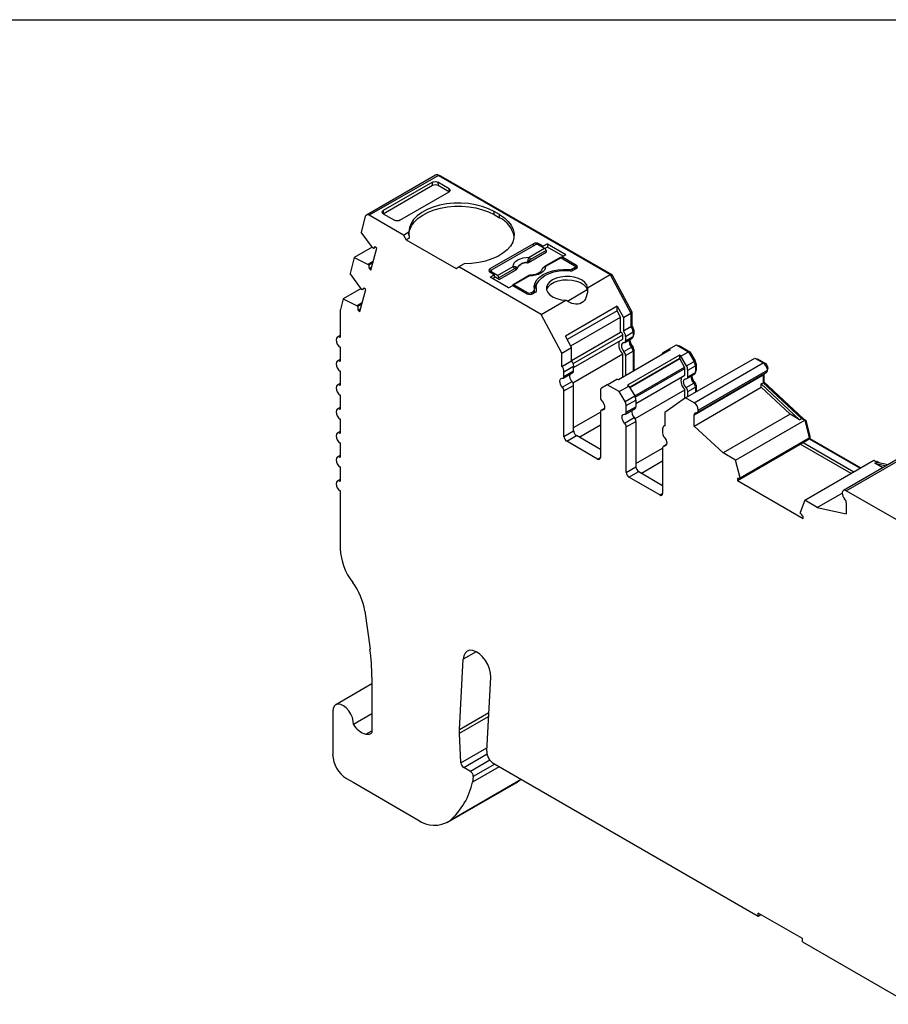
# Model space of a CAD drawing. Header units: millimetres. Extents: x 6 to 273, y 6 to 210.
# Tile 4 of 5: x 199 to 244, y 159 to 210. Entities that reach past the tile are written whole.
import ezdxf

# ---------------------------------------------------------------- set-up
doc = ezdxf.new("R2010")
doc.units = ezdxf.units.MM
doc.linetypes.add('SLD-Solid', pattern=[0])
doc.layers.add('TEXT', color=140, linetype='SLD-Solid', lineweight=25)

msp = doc.modelspace()

# ---------------------------------------------------------------- linework, layer by layer
for p, q in [((220.4, 201.611), (216.864, 199.57)), ((220.55, 201.596), (217.014, 199.555)), ((220.55, 201.596), (229.331, 196.527)), ((220.62, 201.555), (220.656, 201.576)), ((220.656, 201.576), (229.406, 196.525)), ((217.728, 199.633), (220.25, 201.089)), ((220.238, 201.245), (217.729, 199.796)), ((218.583, 199.303), (221.093, 200.751)), ((220.25, 201.089), (220.238, 201.245)), ((221.093, 200.915), (220.521, 201.245)), ((220.521, 201.245), (220.534, 201.089)), ((220.534, 201.089), (221.106, 200.759)), ((221.106, 200.759), (221.093, 200.915)), ((217.729, 199.796), (217.717, 199.626)), ((223.674, 199.588), (223.391, 199.752)), ((223.391, 199.588), (223.391, 199.752)), ((216.809, 199.492), (216.596, 198.696)), ((218.76, 198.547), (217.014, 199.555)), ((217.728, 199.633), (218.3, 199.303)), ((223.391, 199.588), (223.674, 199.425)), ((223.674, 199.425), (223.674, 199.588)), ((217.182, 197.901), (216.596, 198.696)), ((218.76, 198.547), (219.038, 198.708)), ((218.76, 198.547), (218.901, 198.302)), ((219.053, 198.39), (218.901, 198.302)), ((218.901, 198.302), (221.447, 196.833)), ((217.163, 197.926), (216.248, 197.398)), ((217.094, 196.753), (217.396, 197.88)), ((217.223, 197.865), (217.182, 197.901)), ((217.339, 197.931), (217.223, 197.865)), ((217.396, 197.88), (217.312, 197.955)), ((225.406, 198.098), (223.179, 196.813)), ((225.477, 198.037), (223.285, 196.772)), ((225.191, 197.416), (225.978, 197.87)), ((226.049, 197.755), (225.261, 197.301)), ((225.406, 197.996), (225.406, 198.098)), ((225.909, 197.972), (225.689, 198.098)), ((225.689, 198.098), (225.689, 198.037)), ((225.689, 198.037), (225.978, 197.87)), ((226.121, 198.094), (225.909, 197.972)), ((225.909, 197.911), (225.909, 197.972)), ((226.121, 197.931), (225.995, 197.858)), ((226.049, 197.755), (226.055, 197.663)), ((226.121, 198.094), (227.068, 197.547)), ((226.121, 198.094), (226.121, 197.931)), ((226.927, 197.466), (226.121, 197.931)), ((216.248, 197.398), (216.029, 196.579)), ((216.248, 197.398), (216.953, 197.048)), ((225.19, 197.163), (226.055, 197.663)), ((226.765, 197.392), (225.978, 196.938)), ((226.815, 197.387), (226.028, 196.933)), ((226.815, 197.387), (227.492, 196.996)), ((226.856, 197.425), (227.068, 197.547)), ((227.599, 196.996), (226.856, 197.425)), ((226.856, 197.364), (226.856, 197.425)), ((217.214, 197.198), (216.953, 197.048)), ((216.953, 197.048), (216.994, 197.011)), ((217.194, 197.127), (216.994, 197.011)), ((217.01, 196.828), (217.134, 196.899)), ((217.01, 196.828), (217.094, 196.753)), ((221.447, 196.833), (221.588, 196.915)), ((221.867, 197.075), (221.588, 196.915)), ((225.795, 194.486), (221.588, 196.915)), ((223.179, 196.813), (223.179, 196.649)), ((223.574, 196.483), (224.361, 196.937)), ((224.432, 196.822), (223.644, 196.367)), ((223.651, 196.275), (224.516, 196.774)), ((227.217, 196.724), (227.217, 196.78)), ((227.386, 196.813), (227.492, 196.874)), ((227.386, 196.813), (227.386, 196.725)), ((227.599, 196.833), (227.457, 196.751)), ((227.492, 196.772), (227.492, 196.874)), ((227.536, 196.797), (227.536, 196.935)), ((227.598, 196.833), (227.536, 196.869)), ((227.599, 196.833), (227.599, 196.996)), ((216.615, 195.784), (216.029, 196.579)), ((216.029, 196.579), (216.029, 196.579)), ((223.241, 196.685), (223.179, 196.649)), ((223.179, 196.649), (223.398, 196.523)), ((223.186, 196.4), (223.398, 196.523)), ((224.134, 195.853), (223.186, 196.4)), ((223.241, 196.711), (223.241, 196.613)), ((223.574, 196.483), (223.285, 196.649)), ((223.285, 196.649), (223.285, 196.588)), ((223.398, 196.359), (223.328, 196.319)), ((223.398, 196.523), (223.398, 196.359)), ((223.651, 196.275), (223.398, 196.421)), ((223.651, 196.275), (223.644, 196.367)), ((225.148, 196.459), (224.361, 196.005)), ((225.198, 196.454), (224.411, 196)), ((228.17, 195.856), (229.331, 196.527)), ((229.331, 196.527), (230.393, 194.558)), ((229.35, 196.492), (229.406, 196.525)), ((229.406, 196.525), (230.428, 194.628)), ((216.596, 195.809), (215.681, 195.281)), ((216.527, 194.636), (216.829, 195.763)), ((216.656, 195.747), (216.615, 195.784)), ((216.771, 195.814), (216.656, 195.747)), ((216.829, 195.763), (216.745, 195.837)), ((224.134, 195.853), (224.346, 195.976)), ((224.346, 195.976), (225.088, 195.547)), ((225.088, 195.608), (224.411, 196)), ((225.465, 195.601), (225.465, 195.751)), ((225.551, 195.863), (225.551, 195.7)), ((225.569, 195.693), (225.569, 195.729)), ((227.141, 195.172), (228.157, 195.758)), ((215.681, 195.281), (215.536, 194.739)), ((215.681, 195.281), (216.386, 194.93)), ((225.088, 195.547), (225.088, 195.608)), ((225.3, 195.608), (225.406, 195.67)), ((225.3, 195.608), (225.3, 195.521)), ((225.513, 195.629), (225.371, 195.547)), ((225.406, 195.568), (225.406, 195.67)), ((225.551, 195.7), (225.552, 195.661)), ((225.795, 194.486), (227.063, 195.217)), ((216.646, 195.081), (216.386, 194.93)), ((216.386, 194.93), (216.427, 194.894)), ((216.627, 195.009), (216.427, 194.894)), ((216.443, 194.711), (216.566, 194.782)), ((216.443, 194.711), (216.527, 194.636)), ((229.69, 194.916), (227.038, 193.385)), ((229.69, 194.916), (230.004, 194.333)), ((229.69, 194.672), (229.69, 194.916)), ((215.528, 194.679), (215.528, 193.309)), ((226.857, 192.517), (225.795, 194.486)), ((229.69, 194.672), (227.138, 193.2)), ((227.311, 192.879), (229.862, 194.352)), ((229.862, 194.352), (229.69, 194.672)), ((229.862, 193.583), (229.862, 194.352)), ((230.004, 194.333), (230.393, 194.558)), ((230.004, 194.333), (230.004, 193.648)), ((230.372, 194.596), (230.428, 194.628)), ((230.393, 194.558), (230.393, 193.873)), ((230.428, 194.628), (230.428, 193.919)), ((230.004, 193.648), (230.393, 193.873)), ((230.393, 193.899), (230.428, 193.919)), ((215.528, 193.41), (215.378, 193.324)), ((227.352, 192.803), (227.038, 193.385)), ((227.352, 192.134), (229.862, 193.583)), ((227.431, 191.984), (229.972, 193.451)), ((227.462, 191.775), (229.972, 193.224)), ((229.972, 193.224), (229.972, 193.451)), ((230.072, 193.051), (230.461, 193.275)), ((230.114, 193.37), (230.503, 193.594)), ((230.114, 193.37), (230.114, 193.142)), ((230.114, 193.142), (230.503, 193.367)), ((230.494, 193.671), (230.538, 193.696)), ((230.503, 193.594), (230.503, 193.367)), ((230.503, 193.448), (230.538, 193.469)), ((230.503, 193.414), (230.517, 193.423)), ((230.538, 193.696), (230.538, 193.469)), ((215.528, 192.819), (215.528, 192.084)), ((226.857, 192.517), (227.352, 192.803)), ((227.352, 192.117), (227.352, 192.803)), ((230.029, 192.592), (230.418, 192.817)), ((230.441, 192.788), (230.496, 192.82)), ((230.49, 192.693), (230.538, 192.72)), ((230.538, 192.72), (230.538, 191.598)), ((232.038, 192.546), (232.329, 192.714)), ((232.329, 192.714), (232.718, 192.938)), ((232.329, 192.714), (232.4, 192.673)), ((232.718, 192.938), (233.331, 192.584)), ((232.818, 192.881), (232.853, 192.901)), ((232.853, 192.901), (233.408, 192.581)), ((226.857, 191.832), (226.857, 192.517)), ((227.421, 191.002), (229.972, 192.475)), ((232.4, 192.673), (229.748, 191.142)), ((229.972, 191.272), (229.972, 192.475)), ((230.114, 192.394), (230.503, 192.618)), ((230.114, 192.394), (230.114, 191.353)), ((232.872, 192.401), (230.22, 190.87)), ((232.872, 192.237), (230.326, 190.768)), ((230.332, 190.757), (232.884, 192.23)), ((230.503, 192.618), (230.503, 191.578)), ((232.872, 192.401), (232.872, 192.237)), ((232.942, 192.36), (232.872, 192.401)), ((232.884, 192.23), (232.872, 192.237)), ((233.134, 191.797), (232.884, 192.23)), ((232.942, 192.36), (233.331, 192.584)), ((233.234, 191.855), (232.942, 192.36)), ((233.183, 190.221), (236.718, 192.262)), ((233.331, 192.584), (233.623, 192.08)), ((233.352, 192.549), (233.408, 192.581)), ((233.408, 192.581), (233.679, 192.112)), ((236.718, 192.262), (237.157, 192.009)), ((236.82, 192.203), (236.856, 192.224)), ((236.856, 192.224), (237.263, 191.989)), ((215.528, 192.186), (215.378, 192.099)), ((226.857, 191.832), (227.352, 192.117)), ((226.967, 191.553), (227.462, 191.839)), ((227.462, 191.611), (227.462, 191.839)), ((230.582, 190.324), (233.134, 191.797)), ((230.613, 190.261), (233.154, 191.728)), ((233.154, 191.387), (233.154, 191.728)), ((233.234, 191.855), (233.623, 192.08)), ((233.296, 191.646), (233.685, 191.871)), ((233.621, 189.968), (237.157, 192.009)), ((233.623, 192.08), (233.679, 192.112)), ((233.676, 191.947), (233.72, 191.973)), ((233.685, 191.871), (233.685, 191.53)), ((233.72, 191.973), (233.72, 191.632)), ((237.218, 191.963), (237.263, 191.989)), ((237.359, 191.722), (237.404, 191.749)), ((215.528, 191.594), (215.528, 190.859)), ((226.926, 191.234), (227.421, 191.52)), ((226.967, 191.326), (227.462, 191.611)), ((226.967, 191.326), (226.967, 191.553)), ((230.644, 189.938), (233.154, 191.387)), ((233.254, 191.214), (233.643, 191.438)), ((233.296, 191.305), (233.296, 191.646)), ((233.296, 191.305), (233.685, 191.53)), ((233.621, 189.359), (237.157, 191.4)), ((233.685, 191.611), (233.72, 191.632)), ((233.685, 191.578), (233.699, 191.586)), ((233.771, 189.473), (237.307, 191.514)), ((233.833, 189.606), (237.369, 191.647)), ((237.157, 191.4), (237.157, 190.998)), ((237.192, 191.448), (237.192, 191.04)), ((215.528, 190.961), (215.378, 190.874)), ((226.882, 190.776), (227.377, 191.062)), ((226.967, 190.577), (227.462, 190.863)), ((227.462, 188.543), (227.462, 190.863)), ((229.182, 190.897), (228.891, 190.729)), ((229.182, 190.897), (229.677, 191.183)), ((229.796, 190.543), (229.182, 190.897)), ((229.748, 191.142), (229.677, 191.183)), ((229.796, 190.543), (230.291, 190.829)), ((230.22, 190.87), (230.291, 190.829)), ((230.291, 190.829), (230.582, 190.324)), ((233.211, 190.756), (233.6, 190.98)), ((233.296, 190.557), (233.685, 190.781)), ((233.621, 188.786), (237.05, 190.766)), ((233.623, 190.951), (233.678, 190.983)), ((233.672, 190.856), (233.72, 190.883)), ((233.685, 190.781), (233.685, 190.511)), ((233.72, 190.883), (233.72, 190.532)), ((237.05, 190.937), (237.157, 190.998)), ((237.05, 190.766), (237.05, 190.937)), ((237.05, 190.937), (239.012, 189.111)), ((237.05, 190.766), (238.529, 189.389)), ((237.157, 191.019), (237.192, 191.04)), ((237.157, 190.998), (239.118, 189.172)), ((237.192, 191.04), (239.213, 189.158)), ((215.528, 190.369), (215.528, 189.635)), ((226.967, 188.257), (226.967, 190.577)), ((228.829, 190.592), (228.829, 190.251)), ((230.087, 190.039), (229.796, 190.543)), ((230.087, 190.039), (230.582, 190.324)), ((230.603, 189.165), (233.154, 190.638)), ((233.183, 190.221), (232.121, 189.478)), ((233.154, 190.201), (233.154, 190.638)), ((233.621, 189.968), (233.183, 190.221)), ((233.296, 190.287), (233.296, 190.557)), ((215.528, 189.736), (215.378, 189.649)), ((229.031, 189.687), (228.87, 189.594)), ((230.108, 189.397), (230.603, 189.683)), ((230.149, 189.83), (230.644, 190.115)), ((230.149, 189.489), (230.149, 189.83)), ((230.149, 189.489), (230.644, 189.774)), ((230.644, 190.115), (230.644, 189.774)), ((227.462, 188.706), (228.829, 189.495)), ((228.829, 189.503), (228.829, 187.182)), ((228.914, 189.603), (229.023, 189.666)), ((230.064, 188.939), (230.559, 189.225)), ((232.121, 189.478), (232.121, 188.793)), ((233.621, 188.786), (233.621, 189.359)), ((238.529, 189.389), (235.1, 187.409)), ((239.012, 189.111), (238.529, 189.389)), ((215.528, 189.145), (215.528, 188.41)), ((227.745, 188.216), (228.829, 188.842)), ((230.149, 188.74), (230.644, 189.026)), ((230.149, 186.42), (230.149, 188.74)), ((230.644, 189.026), (230.644, 186.706)), ((232.121, 188.807), (232.073, 188.779)), ((233.621, 188.786), (235.1, 187.409)), ((235.742, 187.039), (239.277, 189.08)), ((239.012, 189.111), (239.118, 189.172)), ((239.118, 189.172), (239.277, 189.08)), ((239.178, 189.137), (239.213, 189.158)), ((239.213, 189.158), (239.333, 189.088)), ((239.277, 189.08), (239.507, 188.177)), ((239.283, 189.059), (239.333, 189.088)), ((239.333, 189.088), (239.543, 188.265)), ((215.528, 188.511), (215.378, 188.425)), ((226.967, 188.257), (227.462, 188.543)), ((227.109, 188.012), (227.604, 188.298)), ((228.829, 187.59), (227.604, 188.298)), ((232.011, 188.642), (232.011, 188.414)), ((235.972, 186.136), (239.507, 188.177)), ((239.492, 188.236), (239.543, 188.265)), ((239.507, 188.177), (239.507, 188.127)), ((239.543, 188.265), (239.543, 188.148)), ((215.528, 187.92), (215.528, 187.185)), ((228.687, 187.1), (227.109, 188.012)), ((232.011, 187.666), (232.011, 185.345)), ((232.213, 187.85), (232.052, 187.757)), ((232.096, 187.766), (232.205, 187.83)), ((235.83, 186.005), (239.048, 187.862)), ((235.972, 186.086), (239.189, 187.944)), ((241.643, 186.364), (239.048, 187.862)), ((239.048, 187.862), (239.048, 187.862)), ((239.189, 187.944), (239.507, 188.127)), ((239.189, 187.944), (241.784, 186.446)), ((239.507, 188.127), (239.543, 188.148)), ((239.507, 188.127), (242.102, 186.629)), ((239.543, 188.148), (242.138, 186.65)), ((215.528, 187.286), (215.378, 187.2)), ((228.687, 187.1), (228.829, 187.182)), ((230.644, 186.869), (232.011, 187.658)), ((235.742, 187.039), (235.1, 187.409)), ((244.785, 187.534), (241.249, 185.493)), ((241.399, 185.478), (244.935, 187.519)), ((215.528, 186.695), (215.528, 185.96)), ((230.149, 186.42), (230.644, 186.706)), ((230.927, 186.379), (232.011, 187.005)), ((235.972, 186.136), (235.742, 187.039)), ((239.277, 184.998), (242.812, 187.039)), ((242.812, 187.039), (242.972, 186.947)), ((242.866, 186.886), (242.972, 186.947)), ((243.264, 186.656), (242.866, 186.886)), ((242.866, 186.886), (243.44, 186.757)), ((242.933, 186.969), (242.969, 186.99)), ((242.969, 186.99), (243.087, 186.921)), ((242.972, 186.947), (243.546, 186.819)), ((230.291, 186.175), (230.786, 186.461)), ((231.869, 185.264), (230.291, 186.175)), ((230.786, 186.461), (232.011, 185.753)), ((215.528, 186.062), (215.378, 185.975)), ((235.83, 186.105), (235.83, 186.005)), ((235.83, 186.005), (239.188, 184.066)), ((235.972, 186.086), (235.972, 186.136)), ((215.528, 185.47), (215.528, 182.518)), ((231.869, 185.264), (232.011, 185.345)), ((239.919, 184.627), (241.187, 185.359)), ((245.977, 182.835), (241.399, 185.478)), ((239.277, 184.998), (239.047, 184.36)), ((239.919, 184.627), (239.277, 184.998)), ((241.399, 184.868), (241.399, 184.296)), ((239.047, 184.36), (239.047, 184.311)), ((239.188, 184.066), (239.188, 184.167)), ((239.919, 184.627), (241.399, 184.296)), ((216.786, 179.332), (217.05, 177.378)), ((222.475, 177.256), (221.812, 176.873)), ((221.618, 173.286), (221.812, 176.873)), ((217.149, 175.616), (215.296, 174.547)), ((217.149, 175.962), (217.149, 173.12)), ((223.02, 172.18), (223.223, 175.96)), ((215.141, 174.203), (215.141, 171.999)), ((217.149, 174.085), (216.2, 173.538)), ((221.618, 173.286), (223.126, 174.157)), ((221.619, 173.085), (223.115, 173.949)), ((216.842, 173.042), (217.149, 173.219)), ((221.698, 171.575), (221.619, 173.085)), ((221.698, 171.575), (223.029, 172.343)), ((221.84, 171.341), (223.034, 172.03)), ((223.183, 171.717), (222.185, 171.141)), ((222.185, 171.141), (221.84, 171.341)), ((223.655, 171.381), (222.297, 170.597)), ((223.425, 171.513), (222.326, 170.879)), ((223.373, 171.544), (236.894, 163.738)), ((215.848, 170.774), (216.183, 170.581)), ((216.183, 170.581), (219.491, 168.671)), ((220.991, 168.522), (224.527, 170.563)), ((224.664, 170.659), (221.128, 168.618)), ((222.326, 170.879), (222.297, 170.597)), ((224.527, 170.563), (224.664, 170.659)), ((224.664, 170.659), (224.761, 170.742)), ((239.156, 162.595), (236.894, 163.901)), ((236.894, 163.738), (236.894, 163.901)), ((236.894, 163.738), (237.035, 163.82)), ((239.156, 162.432), (239.156, 162.595)), ((239.156, 162.432), (244.689, 159.238))]:
    msp.add_line(p, q)
at = {"flags": 128}
for points in [[(223.391, 199.752), (223.107, 199.893), (222.79, 200.009), (222.446, 200.097), (222.085, 200.155), (221.712, 200.181), (221.337, 200.176), (220.967, 200.138), (220.61, 200.07), (220.275, 199.973), (219.968, 199.848), (219.697, 199.698), (219.466, 199.527), (219.281, 199.338), (219.147, 199.136), (219.065, 198.924), (219.038, 198.708)], [(219.038, 198.547), (219.04, 198.603), (219.081, 198.815), (219.174, 199.021), (219.317, 199.217), (219.509, 199.4), (219.744, 199.564), (220.017, 199.707), (220.324, 199.826), (220.657, 199.918), (221.009, 199.981), (221.374, 200.014), (221.743, 200.017), (222.109, 199.988), (222.464, 199.93), (222.801, 199.842), (223.112, 199.728), (223.391, 199.588)], [(217.014, 199.555), (216.979, 199.572), (216.946, 199.582), (216.914, 199.584), (216.885, 199.579), (216.859, 199.567), (216.838, 199.548), (216.821, 199.523), (216.809, 199.492)], [(223.674, 199.588), (223.919, 199.424), (224.12, 199.241), (224.272, 199.043), (224.372, 198.834), (224.418, 198.619), (224.409, 198.402), (224.344, 198.189), (224.226, 197.983), (224.057, 197.789), (223.84, 197.612), (223.581, 197.456), (223.285, 197.322), (222.958, 197.216), (222.607, 197.138), (222.241, 197.091), (221.867, 197.075)], [(224.361, 196.937), (224.378, 197.03), (224.425, 197.12), (224.502, 197.203), (224.605, 197.275), (224.731, 197.335), (224.874, 197.379), (225.029, 197.407), (225.191, 197.416)], [(225.187, 197.228), (225.189, 197.192), (225.19, 197.163)], [(224.516, 196.774), (224.513, 196.81), (224.51, 196.838)], [(224.57, 196.85), (224.571, 196.842), (224.572, 196.835)], [(225.084, 197.131), (225.084, 197.14), (225.083, 197.146)], [(226.028, 196.933), (226.011, 196.84), (225.964, 196.75), (225.887, 196.667), (225.784, 196.595), (225.658, 196.535), (225.515, 196.491), (225.359, 196.464), (225.198, 196.454)], [(225.463, 195.768), (225.449, 195.933), (225.488, 196.097), (225.579, 196.254), (225.718, 196.399), (225.901, 196.527), (226.122, 196.633), (226.373, 196.713), (226.646, 196.766), (226.93, 196.788), (227.217, 196.78)], [(225.569, 195.729), (225.551, 195.891), (225.587, 196.053), (225.674, 196.208), (225.81, 196.35), (225.99, 196.476), (226.207, 196.58), (226.454, 196.658), (226.723, 196.709), (227.003, 196.729), (227.284, 196.719)], [(225.869, 196.841), (225.869, 196.841), (225.87, 196.841), (225.872, 196.841), (225.875, 196.84)], [(228.17, 195.856), (228.129, 195.994), (228.035, 196.122), (227.892, 196.234), (227.71, 196.325), (227.496, 196.389), (227.262, 196.423), (227.021, 196.426), (226.786, 196.397), (226.568, 196.338), (226.379, 196.251), (226.229, 196.142), (226.126, 196.016), (226.076, 195.88), (226.081, 195.741), (226.14, 195.606), (226.252, 195.483), (226.409, 195.377), (226.603, 195.295), (226.825, 195.241), (227.063, 195.217)], [(226.081, 195.741), (226.094, 195.785), (226.171, 195.917), (226.298, 196.036), (226.469, 196.134), (226.675, 196.208), (226.904, 196.252), (227.145, 196.265), (227.384, 196.246), (227.61, 196.196), (227.809, 196.117), (227.972, 196.014), (228.09, 195.893), (228.157, 195.758)], [(224.411, 196), (224.398, 196.006), (224.385, 196.009), (224.373, 196.009), (224.363, 196.006), (224.354, 196), (224.347, 195.991), (224.343, 195.979), (224.341, 195.973)], [(215.528, 193.309), (215.447, 193.337), (215.378, 193.324), (215.332, 193.271), (215.316, 193.186), (215.332, 193.083), (215.378, 192.977), (215.447, 192.885), (215.528, 192.819)], [(230.029, 193.041), (229.977, 193.034), (229.936, 193.005), (229.911, 192.955), (229.902, 192.89), (229.911, 192.815), (229.936, 192.736), (229.977, 192.66), (230.029, 192.592)], [(215.528, 192.084), (215.447, 192.112), (215.378, 192.099), (215.332, 192.046), (215.316, 191.962), (215.332, 191.859), (215.378, 191.753), (215.447, 191.66), (215.528, 191.594)], [(226.882, 190.776), (226.83, 190.843), (226.79, 190.92), (226.764, 190.999), (226.755, 191.074), (226.764, 191.139), (226.79, 191.188), (226.83, 191.218), (226.882, 191.225)], [(233.211, 190.756), (233.159, 190.823), (233.118, 190.899), (233.092, 190.978), (233.084, 191.054), (233.092, 191.118), (233.118, 191.168), (233.159, 191.197), (233.211, 191.205)], [(237.159, 191.429), (237.158, 191.422), (237.157, 191.4)], [(215.528, 190.859), (215.447, 190.888), (215.378, 190.874), (215.332, 190.821), (215.316, 190.737), (215.332, 190.634), (215.378, 190.528), (215.447, 190.435), (215.528, 190.369)], [(228.914, 190.052), (228.966, 189.985), (229.006, 189.908), (229.032, 189.829), (229.041, 189.754), (229.032, 189.689), (229.006, 189.64), (228.966, 189.611), (228.914, 189.603)], [(215.528, 189.635), (215.447, 189.663), (215.378, 189.649), (215.332, 189.596), (215.316, 189.512), (215.332, 189.409), (215.378, 189.303), (215.447, 189.21), (215.528, 189.145)], [(230.064, 188.939), (230.012, 189.006), (229.972, 189.083), (229.946, 189.162), (229.937, 189.237), (229.946, 189.302), (229.972, 189.351), (230.012, 189.381), (230.064, 189.388)], [(215.528, 188.41), (215.447, 188.438), (215.378, 188.425), (215.332, 188.372), (215.316, 188.287), (215.332, 188.184), (215.378, 188.078), (215.447, 187.985), (215.528, 187.92)], [(232.096, 188.215), (232.148, 188.148), (232.188, 188.072), (232.214, 187.992), (232.223, 187.917), (232.214, 187.852), (232.188, 187.803), (232.148, 187.774), (232.096, 187.766)], [(215.528, 187.185), (215.447, 187.213), (215.378, 187.2), (215.332, 187.147), (215.316, 187.062), (215.332, 186.959), (215.378, 186.853), (215.447, 186.76), (215.528, 186.695)], [(215.528, 185.96), (215.447, 185.988), (215.378, 185.975), (215.332, 185.922), (215.316, 185.838), (215.332, 185.735), (215.378, 185.629), (215.447, 185.536), (215.528, 185.47)], [(223.223, 175.96), (223.213, 176.163), (223.162, 176.38), (223.074, 176.599), (222.953, 176.808), (222.808, 176.994), (222.645, 177.146), (222.475, 177.257), (222.307, 177.318), (222.152, 177.327), (222.017, 177.283), (221.912, 177.188), (221.842, 177.049), (221.812, 176.873)], [(216.2, 173.538), (216.193, 173.706), (216.149, 173.887), (216.071, 174.07), (215.963, 174.24), (215.835, 174.385), (215.695, 174.495), (215.553, 174.562), (215.42, 174.582), (215.305, 174.551), (215.216, 174.474), (215.16, 174.355), (215.141, 174.203)]]:
    msp.add_lwpolyline(points, dxfattribs=at)
for centre, radius, start, end in [((220.462, 201.472), 0.152, 54.6724, 114.0171), ((220.596, 201.493), 0.102, 54.3468, 109.6073), ((223.137, 198.242), 1.3, 9.9292, 65.5864), ((217.39, 197.789), 0.183, 115.1262, 155.5999), ((225.548, 197.825), 0.307, 62.6098, 117.3902), ((225.583, 197.832), 0.231, 62.6097, 117.3903), ((225.894, 197.74), 0.155, 5.689, 57.1991), ((224.864, 196.846), 0.5, 49.8822, 58.7426), ((225.107, 197.285), 0.155, 5.689, 57.1991), ((226.786, 197.347), 0.0498, 54.0182, 114.6714), ((217.535, 196.966), 0.543, 175.1886, 194.6786), ((223.21, 196.731), 0.0873, 110.7831, 249.2167), ((223.308, 196.711), 0.0655, 110.7834, 249.2166), ((224.277, 196.806), 0.155, 5.689, 57.1991), ((224.402, 196.884), 0.118, 336.668, 18.1748), ((225.072, 196.574), 0.573, 88.8448, 151.1498), ((225.072, 196.56), 0.571, 88.8136, 151.181), ((225.998, 196.893), 0.0497, 54.016, 114.6959), ((227.247, 197.078), 0.3, 264.1493, 297.6352), ((227.318, 197.018), 0.301, 263.6693, 297.5976), ((227.469, 196.935), 0.0655, 290.7834, 69.2166), ((227.568, 196.915), 0.0873, 290.7834, 69.2166), ((223.49, 196.352), 0.155, 5.689, 57.1991), ((225.169, 196.415), 0.0484, 53.1027, 115.5868), ((216.823, 195.672), 0.183, 115.1262, 155.5999), ((225.371, 195.755), 0.0925, 292.3205, 7.6742), ((226.117, 195.685), 0.675, 133.914, 169.1468), ((225.478, 195.714), 0.0919, 292.1145, 9.0942), ((225.194, 195.813), 0.231, 242.6097, 297.3903), ((225.23, 195.82), 0.307, 242.6097, 297.3903), ((215.758, 194.681), 0.23, 165.5734, 180.5105), ((216.968, 194.848), 0.543, 175.1882, 194.6783), ((230.041, 193.573), 0.462, 2.6816, 40.481), ((230.225, 193.68), 0.313, 2.9317, 49.656), ((229.845, 193.456), 0.128, 357.891, 82.031), ((229.652, 193.348), 0.462, 2.6816, 40.481), ((230.404, 193.356), 0.0995, 305.3056, 6.0066), ((230.489, 193.464), 0.0497, 305.3056, 6.0066), ((230.396, 192.943), 0.631, 163.8912, 227.8164), ((230.03, 193.127), 0.0853, 269.3919, 10.3655), ((230.687, 193.105), 0.395, 168.7921, 226.9559), ((230.955, 193.252), 0.631, 184.995, 223.2821), ((230.192, 192.603), 0.311, 2.8262, 43.4312), ((230.383, 192.713), 0.156, 2.8263, 43.4312), ((229.803, 192.378), 0.311, 2.8262, 43.4312), ((232.12, 192.428), 0.144, 125.0293, 179.621), ((226.506, 191.532), 0.462, 2.6816, 40.481), ((227.001, 191.817), 0.462, 2.6816, 40.481), ((233.01, 191.723), 0.144, 1.9565, 31.1438), ((232.863, 191.631), 0.433, 1.9565, 31.1437), ((233.252, 191.856), 0.433, 1.9565, 31.1437), ((233.432, 191.963), 0.289, 1.9565, 31.1437), ((236.907, 191.62), 0.462, 3.3118, 57.3419), ((237.096, 191.729), 0.309, 3.6632, 57.3174), ((237.303, 191.743), 0.101, 309.7322, 3.3504), ((226.883, 191.31), 0.0853, 269.3919, 10.3655), ((227.647, 191.35), 0.395, 168.7921, 226.9559), ((227.363, 191.601), 0.0995, 305.3056, 6.0066), ((233.578, 191.106), 0.631, 163.8912, 227.8164), ((233.212, 191.29), 0.0853, 269.3919, 10.3654), ((233.869, 191.268), 0.395, 168.7921, 226.9559), ((234.137, 191.415), 0.631, 184.995, 223.2821), ((233.586, 191.519), 0.0995, 305.3055, 6.0066), ((233.671, 191.627), 0.0497, 305.3055, 6.0066), ((237.222, 191.634), 0.147, 304.9756, 4.8118), ((226.656, 190.562), 0.311, 2.8262, 43.4312), ((227.151, 190.848), 0.311, 2.8262, 43.4312), ((228.979, 190.607), 0.151, 125.698, 185.6204), ((232.985, 190.542), 0.311, 2.8262, 43.4312), ((233.374, 190.766), 0.311, 2.8262, 43.4312), ((233.565, 190.876), 0.156, 2.8262, 43.4312), ((229.14, 190.266), 0.311, 182.8262, 223.4312), ((230.212, 190.101), 0.433, 1.9565, 31.1437), ((229.717, 189.815), 0.433, 1.9565, 31.1437), ((230.545, 189.764), 0.0995, 305.3055, 6.0066), ((233.372, 189.579), 0.462, 3.3118, 57.3419), ((228.913, 189.518), 0.0853, 89.3919, 190.3655), ((230.065, 189.473), 0.0853, 269.3919, 10.3654), ((230.829, 189.513), 0.395, 168.7921, 226.9559), ((230.333, 189.011), 0.311, 2.8262, 43.4312), ((233.705, 189.374), 0.0853, 89.3919, 190.3656), ((233.708, 189.586), 0.127, 268.9987, 8.9426), ((229.838, 188.725), 0.311, 2.8262, 43.4312), ((232.14, 188.663), 0.131, 98.3858, 189.5016), ((227.274, 188.271), 0.307, 182.6055, 237.3945), ((227.769, 188.557), 0.307, 182.6056, 237.3945), ((232.322, 188.429), 0.311, 182.8262, 223.4312), ((232.095, 187.681), 0.0853, 89.3918, 190.3654), ((228.743, 187.168), 0.0873, 230.7968, 9.2141), ((230.951, 186.72), 0.307, 182.6055, 237.3945), ((230.456, 186.434), 0.307, 182.6055, 237.3945), ((235.868, 185.851), 0.258, 66.2735, 98.4316), ((231.925, 185.331), 0.0873, 230.7968, 9.2141), ((241.316, 185.377), 0.13, 50.5335, 187.5166), ((241.656, 185.39), 0.47, 183.5811, 223.3478), ((241.088, 184.853), 0.311, 2.826, 43.4314), ((238.608, 183.74), 0.72, 36.3626, 52.4858), ((218.565, 182.652), 3.04, 182.5169, 217.9243), ((213.612, 178.836), 3.213, 8.8887, 37.3196), ((206.529, 175.934), 10.619, 0.1524, 7.8179), ((217.131, 174.081), 1.079, 210.2544, 254.4541), ((223.505, 173.188), 1.889, 177.0143, 183.1154), ((223.78, 172.186), 0.761, 180.4191, 237.5877), ((216.676, 172.069), 1.537, 182.6055, 237.3945), ((222.007, 171.602), 0.31, 184.8352, 237.2443), ((222.025, 170.886), 0.301, 358.5088, 57.794), ((218.692, 171.391), 3.692, 311.3038, 347.574), ((220.348, 169.807), 1.422, 232.9848, 303.2903)]:
    msp.add_arc(centre, radius, start, end)
for points, knots in [([(220.238, 201.245), (220.271, 201.264), (220.324, 201.279), (220.435, 201.279), (220.488, 201.264), (220.521, 201.245)], [0, 0, 0, 0, 0.5, 0.5, 1, 1, 1, 1]), ([(220.25, 201.089), (220.284, 201.108), (220.337, 201.123), (220.448, 201.123), (220.5, 201.108), (220.534, 201.089)], [0, 0, 0, 0, 0.5, 0.5, 1, 1, 1, 1]), ([(221.093, 200.915), (221.126, 200.896), (221.152, 200.865), (221.151, 200.801), (221.126, 200.771), (221.093, 200.751)], [0, 0, 0, 0, 0.5, 0.5, 1, 1, 1, 1]), ([(217.728, 199.633), (217.695, 199.652), (217.67, 199.682), (217.67, 199.746), (217.695, 199.777), (217.729, 199.796)], [0, 0, 0, 0, 0.5, 0.5, 1, 1, 1, 1]), ([(218.583, 199.303), (218.55, 199.284), (218.497, 199.269), (218.386, 199.269), (218.333, 199.283), (218.3, 199.303)], [0, 0, 0, 0, 0.5, 0.5, 1, 1, 1, 1]), ([(225.187, 197.228), (225.175, 197.216), (225.145, 197.186), (225.107, 197.161), (225.083, 197.146)], [0, 0, 0, 0, 0.389276, 1, 1, 1, 1]), ([(224.361, 196.937), (224.375, 196.94), (224.403, 196.947), (224.444, 196.946), (224.482, 196.939), (224.504, 196.927), (224.514, 196.921)], [0, 0, 0, 0, 0.251221, 0.500849, 0.763425, 1, 1, 1, 1]), ([(224.514, 196.921), (224.521, 196.916), (224.539, 196.903), (224.559, 196.879), (224.566, 196.86), (224.57, 196.85)], [0, 0, 0, 0, 0.265902, 0.599333, 1, 1, 1, 1]), ([(224.516, 196.774), (224.521, 196.777), (224.525, 196.78), (224.529, 196.782), (224.533, 196.785), (224.537, 196.788), (224.541, 196.791), (224.544, 196.795), (224.548, 196.798), (224.551, 196.801), (224.552, 196.803), (224.554, 196.804), (224.555, 196.806), (224.558, 196.809), (224.56, 196.813), (224.563, 196.816), (224.564, 196.818), (224.565, 196.82), (224.566, 196.822), (224.568, 196.826), (224.57, 196.831), (224.572, 196.835)], [0, 0, 0, 0, 0.0000193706, 0.0000193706, 0.0000193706, 0.0000387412, 0.0000387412, 0.0000387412, 0.0000581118, 0.0000581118, 0.0000581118, 0.00006778, 0.00006778, 0.00006778, 0.0000871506, 0.0000871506, 0.0000871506, 0.0000968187, 0.0000968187, 0.0000968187, 0.0001214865, 0.0001214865, 0.0001214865, 0.0001214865]), ([(225.084, 197.131), (225.09, 197.132), (225.097, 197.133), (225.103, 197.134), (225.109, 197.135), (225.115, 197.136), (225.121, 197.137), (225.127, 197.139), (225.133, 197.14), (225.139, 197.142), (225.142, 197.143), (225.145, 197.144), (225.147, 197.144), (225.153, 197.146), (225.159, 197.148), (225.164, 197.15), (225.166, 197.151), (225.169, 197.153), (225.172, 197.154), (225.178, 197.157), (225.184, 197.16), (225.19, 197.163)], [0, 0, 0, 0, 0.0000193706, 0.0000193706, 0.0000193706, 0.0000387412, 0.0000387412, 0.0000387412, 0.0000581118, 0.0000581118, 0.0000581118, 0.0000677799, 0.0000677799, 0.0000677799, 0.0000871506, 0.0000871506, 0.0000871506, 0.0000968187, 0.0000968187, 0.0000968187, 0.0001214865, 0.0001214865, 0.0001214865, 0.0001214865]), ([(225.822, 196.747), (225.819, 196.736), (225.811, 196.713), (225.762, 196.655), (225.67, 196.592), (225.54, 196.539), (225.397, 196.503), (225.296, 196.496), (225.252, 196.494)], [0, 0, 0, 0, 0.145119, 0.313868, 0.494125, 0.673466, 0.855275, 1, 1, 1, 1]), ([(225.875, 196.84), (225.867, 196.831), (225.85, 196.81), (225.829, 196.771), (225.822, 196.739), (225.819, 196.722)], [0, 0, 0, 0, 0.265902, 0.599333, 1, 1, 1, 1]), ([(225.869, 196.841), (225.858, 196.825), (225.839, 196.796), (225.829, 196.763), (225.824, 196.748)], [0, 0, 0, 0, 0.5446305, 1, 1, 1, 1]), ([(225.978, 196.938), (225.956, 196.924), (225.917, 196.899), (225.884, 196.859), (225.869, 196.841)], [0, 0, 0, 0, 0.553024, 1, 1, 1, 1]), ([(226.028, 196.933), (226.014, 196.928), (225.986, 196.919), (225.945, 196.898), (225.907, 196.871), (225.885, 196.85), (225.875, 196.84)], [0, 0, 0, 0, 0.251221, 0.500849, 0.763425, 1, 1, 1, 1]), ([(225.251, 196.492), (225.234, 196.49), (225.201, 196.486), (225.165, 196.468), (225.148, 196.459)], [0, 0, 0, 0, 0.512278, 1, 1, 1, 1]), ([(225.198, 196.454), (225.211, 196.468), (225.231, 196.488), (225.246, 196.491), (225.251, 196.491)], [0, 0, 0, 0, 0.682117, 1, 1, 1, 1]), ([(228.17, 195.856), (228.177, 195.693), (228.16, 195.53), (228.059, 195.253), (227.974, 195.142), (227.753, 195.014), (227.617, 194.998), (227.336, 195.055), (227.193, 195.125), (227.063, 195.217)], [0, 0, 0, 0, 0.25, 0.25, 0.5, 0.5, 0.75, 0.75, 1, 1, 1, 1]), ([(216.842, 173.042), (216.908, 173.031), (216.968, 173.034), (217.07, 173.063), (217.112, 173.087), (217.149, 173.12)], [0, 0, 0, 0, 0.25, 0.25, 0.4638712, 0.4638712, 0.4638712, 0.4638712])]:
    msp.add_open_spline(points, degree=3, knots=knots)
for points in [[(219.038, 198.708), (219.038, 198.605), (219.043, 198.498), (219.053, 198.39)], [(225.124, 197.273), (225.113, 197.227), (225.099, 197.184), (225.083, 197.146)], [(225.191, 197.416), (225.164, 197.385), (225.14, 197.336), (225.124, 197.273)], [(225.261, 197.301), (225.234, 197.285), (225.207, 197.261), (225.187, 197.228)], [(224.51, 196.838), (224.487, 196.845), (224.459, 196.838), (224.432, 196.822)], [(224.51, 196.838), (224.542, 196.841), (224.562, 196.846), (224.57, 196.85)]]:
    msp.add_open_spline(points, degree=3)
at = {"layer": 'TEXT'}
msp.add_line((6.35, 209.55), (273.05, 209.55), dxfattribs=at)

doc.saveas('drawing.dxf')
